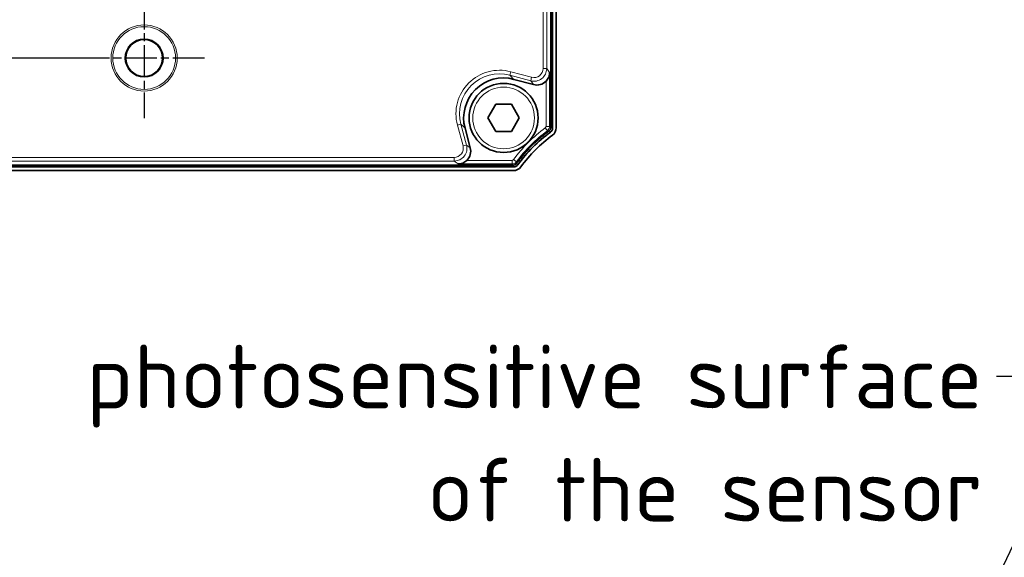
# Model space of a CAD drawing. Header units: millimetres. Extents: x 5 to 415, y 5 to 292.
# Tile 9 of 37: x 165 to 219, y 89 to 118. Entities that reach past the tile are written whole.
import ezdxf

# ---------------------------------------------------------------- set-up
doc = ezdxf.new("R2010")
doc.units = ezdxf.units.MM
doc.linetypes.add('CHAIN', pattern=[0.3543, 0.2362, -0.0295, 0.0591, -0.0295])
doc.linetypes.add('LONG_DASH_DOTTED', pattern=[0.3001, 0.2362, -0.0295, 0.0049, -0.0295])
for name, color, linetype, lineweight in [('Bemaßung (ISO)', 7, 'Continuous', 25), ('Mittelpunktmarkierung (ISO)', 7, 'LONG_DASH_DOTTED', 25), ('Sichtbar (ISO)', 7, 'Continuous', 35), ('Sichtbar schmal (ISO)', 7, 'Continuous', 18), ('Symbol (ISO)', 7, 'Continuous', 25)]:
    doc.layers.add(name, color=color, linetype=linetype, lineweight=lineweight)
doc.styles.add('Notiztext (ISO)', font='isocpeur.ttf')
doc.dimstyles.new('Standard (ISO)', dxfattribs={"dimtxt": 3.5, "dimasz": 2.5, "dimexe": 2, "dimexo": 0, "dimgap": 0.762, "dimtad": 1, "dimtoh": 1, "dimdec": 8, "dimrnd": 1e-08, "dimdsep": 46, "dimtxsty": 'Notiztext (ISO)', "dimcen": 0.09, "dimdle": 10, "dimclrd": 256, "dimclre": 256, "dimclrt": 256, "dimadec": 6, "dimazin": 2, "dimtfac": 0.514286, "dimtdec": 3, "dimtmove": 0, "dimatfit": 3, "dimfxl": 1, "dimtolj": 1, "dimlwd": -1, "dimlwe": -1, "dimarcsym": 0})
doc.dimstyles.new('Standard - Methode 1b (ISO)$7', dxfattribs={"dimtxt": 3.5, "dimasz": 2.5, "dimexe": 2, "dimexo": 0, "dimgap": 0.762, "dimtad": 1, "dimtoh": 1, "dimrnd": 1e-08, "dimdsep": 46, "dimtxsty": 'Notiztext (ISO)', "dimcen": 0.09, "dimdle": 10, "dimclrd": 256, "dimclre": 256, "dimclrt": 256, "dimazin": 2, "dimtfac": 1, "dimtmove": 0, "dimatfit": 3, "dimfxl": 1, "dimtolj": 1, "dimlwd": -1, "dimlwe": -1, "dimarcsym": 0})

# ---------------------------------------------------------------- blocks, each defined once
blk = doc.blocks.new('*D27')
at = {"layer": 'Bemaßung (ISO)', "transparency": 16777216}
for p, q in [((170.338, 161.722), (84.852, 161.722)), ((86.852, 159.222), (86.852, 112.522)), ((140.493, 110.022), (84.852, 110.022))]:
    blk.add_line(p, q, dxfattribs=at)
for points in [[(86.435, 159.222), (87.269, 159.222), (86.852, 161.722)], [(86.435, 112.522), (87.269, 112.522), (86.852, 110.022)]]:
    blk.add_solid(points, dxfattribs=at)
at = {"layer": 'Defpoints', "color": 0, "transparency": 16777216}
for p in [(170.338, 161.722), (86.852, 110.022), (140.493, 110.022)]:
    blk.add_point(p, dxfattribs=at)
at = {"layer": 'Bemaßung (ISO)', "transparency": 16777216, "insert": (82.59, 132.372), "char_height": 3.5, "attachment_point": 1, "rotation": 90, "style": 'Notiztext (ISO)'}
blk.add_mtext('\\A1;51.7', dxfattribs=at)
blk = doc.blocks.new('*D33')
at = {"layer": 'Bemaßung (ISO)', "transparency": 16777216}
for p, q in [((132.878, 118.722), (132.878, 121.222)), ((168.118, 116.222), (130.878, 116.222)), ((132.878, 116.222), (132.878, 110.022)), ((140.493, 110.022), (130.878, 110.022)), ((132.878, 107.522), (132.878, 97.756))]:
    blk.add_line(p, q, dxfattribs=at)
for points in [[(132.461, 118.722), (133.294, 118.722), (132.878, 116.222)], [(132.461, 107.522), (133.294, 107.522), (132.878, 110.022)]]:
    blk.add_solid(points, dxfattribs=at)
at = {"layer": 'Defpoints', "color": 0, "transparency": 16777216}
for p in [(168.118, 116.222), (132.878, 110.022), (140.493, 110.022)]:
    blk.add_point(p, dxfattribs=at)
at = {"layer": 'Bemaßung (ISO)', "transparency": 16777216, "insert": (128.616, 98.518), "char_height": 3.5, "attachment_point": 1, "rotation": 90, "style": 'Notiztext (ISO)'}
blk.add_mtext('\\A1;6.2', dxfattribs=at)

msp = doc.modelspace()

# ---------------------------------------------------------------- linework, layer by layer
at = {"layer": 'Mittelpunktmarkierung (ISO)', "linetype": 'CHAIN', "ltscale": 7.378363}
for p, q in [((171.43831693, 119.5421396), (171.43831693, 112.90209809)), ((174.75833769, 116.22211885), (168.11829618, 116.22211885))]:
    msp.add_line(p, q, dxfattribs=at)
at = {"layer": 'Sichtbar (ISO)'}
for p, q in [((193.83831693, 169.61777435), (193.83831693, 112.42646334)), ((193.93831693, 112.37711885), (193.93831693, 169.66711885)), ((194.13831693, 169.66711885), (194.13831693, 112.37711885)), ((192.88936037, 114.75733069), (191.80645756, 115.04749362)), ((190.37229153, 112.92211885), (190.80530423, 113.67211885)), ((190.80530423, 113.67211885), (191.67132964, 113.67211885)), ((191.67132964, 113.67211885), (192.10434234, 112.92211885)), ((190.80530423, 112.17211885), (190.37229153, 112.92211885)), ((192.10434234, 112.92211885), (191.67132964, 112.17211885)), ((189.11294216, 112.35397822), (189.40310509, 111.27107541)), ((191.67132964, 112.17211885), (190.80530423, 112.17211885)), ((140.49331693, 110.22211885), (191.78331693, 110.22211885)), ((191.73397244, 110.32211885), (140.54266143, 110.32211885)), ((191.78331693, 110.02211885), (140.49331693, 110.02211885))]:
    msp.add_line(p, q, dxfattribs=at)
for centre, radius in [((171.43831693, 116.22211885), 1.01636487), ((191.23831693, 112.92211885), 1.9)]:
    msp.add_circle(centre, radius, dxfattribs=at)
for centre, radius, start, end in [((193.63831693, 112.37711885), 0.3, 306.016342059, 0), ((193.63831693, 112.37711885), 0.5, 306.226932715, 0), ((198.57765115, 105.58278463), 8.1, 126.016342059, 143.983657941), ((198.7207873, 105.43964848), 8.1, 126.226932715, 143.773067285), ((191.78331693, 110.52211885), 0.3, 270, 323.983657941), ((191.78331693, 110.52211885), 0.5, 270, 323.773067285)]:
    msp.add_arc(centre, radius, start, end, dxfattribs=at)
for centre, major_axis, ratio, start_param, end_param in [((191.23938345, 112.92105233), (-1.55776686, 1.55776686), 0.9986314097, 5.2365809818, 7.3297896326), ((193.06999179, 115.43387239), (0.42652705, -0.55586088), 0.9990761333, 5.3673339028, 6.4345891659), ((188.72656339, 111.09044399), (0.55586088, -0.42652705), 0.9990761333, 6.1317814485, 7.1990367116)]:
    msp.add_ellipse(centre, major_axis=major_axis, ratio=ratio, start_param=start_param, end_param=end_param, dxfattribs=at)
for points, knots in [([(193.57540037, 114.94864235), (193.60612798, 114.98066555), (193.63369895, 115.01506509), (193.6833075, 115.08982268), (193.70491783, 115.13035412), (193.75702089, 115.25563087), (193.77415697, 115.34411718), (193.77533183, 115.4266005)], [0.126506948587, 0.126506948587, 0.126506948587, 0.126506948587, 0.139839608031, 0.139839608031, 0.153925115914, 0.153925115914, 0.182096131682, 0.182096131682, 0.182096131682, 0.182096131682]), ([(193.83831693, 112.42646334), (193.83831017, 112.39647177), (193.83381534, 112.36679223), (193.81103551, 112.29274422), (193.78595092, 112.25059835), (193.74295703, 112.20671784), (193.73264444, 112.19754704), (193.72172722, 112.18911187), (193.71978092, 112.18760807), (193.71781509, 112.18612739), (193.71582986, 112.18467009)], [5.4814284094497, 5.4814284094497, 5.4814284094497, 5.4814284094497, 5.484561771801, 5.484561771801, 5.489575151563, 5.489575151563, 5.4910233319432, 5.4910233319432, 5.4910233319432, 5.4912815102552, 5.4912815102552, 5.4912815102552, 5.4912815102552]), ([(193.71582986, 112.18467009), (193.54965331, 112.06274194), (193.38917769, 111.93530388), (193.07637363, 111.66695965), (192.92462935, 111.52635948), (192.63293316, 111.23457254), (192.49292896, 111.08342433), (192.22513189, 110.77125808), (192.09780037, 110.61092766), (191.97576569, 110.44460592)], [5.49128151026, 5.49128151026, 5.49128151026, 5.49128151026, 5.55439271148, 5.55439271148, 5.61789447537, 5.61789447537, 5.68113806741, 5.68113806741, 5.74424926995, 5.74424926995, 5.74424926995, 5.74424926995]), ([(188.73383528, 110.38510395), (188.8163186, 110.38627881), (188.90480491, 110.4034149), (189.03008166, 110.45551795), (189.0706131, 110.47712828), (189.14537069, 110.52673683), (189.17977023, 110.5543078), (189.21179343, 110.58503541)], [0, 0, 0, 0, 0.028171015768, 0.028171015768, 0.042256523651, 0.042256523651, 0.055589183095, 0.055589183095, 0.055589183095, 0.055589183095]), ([(191.97576569, 110.44460592), (191.95801813, 110.4204291), (191.9367229, 110.39904157), (191.87429523, 110.35271049), (191.82893846, 110.33357712), (191.76841015, 110.32380468), (191.75495626, 110.32255191), (191.74141454, 110.32221284), (191.73893724, 110.32215081), (191.73645654, 110.32211941), (191.73397244, 110.32211885)], [5.7442492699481, 5.7442492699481, 5.7442492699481, 5.7442492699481, 5.747393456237, 5.747393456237, 5.752424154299, 5.752424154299, 5.753842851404, 5.753842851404, 5.753842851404, 5.7541023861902, 5.7541023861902, 5.7541023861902, 5.7541023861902])]:
    msp.add_open_spline(points, degree=3, knots=knots, dxfattribs=at)
at = {"layer": 'Sichtbar schmal (ISO)'}
for p, q in [((193.61036053, 115.64159529), (193.61036053, 146.95452249)), ((193.41042906, 145.62441379), (193.41042906, 115.64159529)), ((193.41042906, 115.64159529), (193.61036053, 115.64159529)), ((193.61036053, 115.64159529), (193.77533183, 115.4266005)), ((191.63211159, 115.46670463), (191.58036552, 115.27358566)), ((191.80645756, 115.04749362), (191.58036552, 115.27358566)), ((191.58036552, 115.27358566), (192.72948915, 114.96567891)), ((192.78123522, 115.15879788), (191.63211159, 115.46670463)), ((192.78123522, 115.15879788), (192.72948915, 114.96567891)), ((193.77533183, 112.45829542), (193.77533183, 115.4266005)), ((192.72948915, 114.96567891), (192.88936037, 114.75733069)), ((193.57540037, 114.94864235), (193.57540037, 112.45829542)), ((188.69373115, 112.52832419), (188.88685012, 112.58007026)), ((188.69373115, 112.52832419), (189.0016379, 111.37920056)), ((188.88685012, 112.58007026), (189.11294216, 112.35397822)), ((189.19475687, 111.43094663), (188.88685012, 112.58007026)), ((193.65375581, 112.21717328), (193.53487503, 112.37792138)), ((193.77533183, 112.45829542), (193.57540037, 112.45829542)), ((193.83421997, 112.37711885), (193.93831693, 112.37711885)), ((193.81472173, 112.13446405), (193.75399668, 112.2179948)), ((189.0016379, 111.37920056), (189.19475687, 111.43094663)), ((189.40310509, 111.27107541), (189.19475687, 111.43094663)), ((188.51884049, 110.75000672), (143.75779338, 110.75000672)), ((188.51884049, 110.75000672), (188.51884049, 110.55007525)), ((143.75779338, 110.55007525), (188.51884049, 110.55007525)), ((188.73383528, 110.38510395), (188.51884049, 110.55007525)), ((188.73383528, 110.38510395), (191.70214036, 110.38510395)), ((191.70214036, 110.58503541), (189.21179343, 110.58503541)), ((191.70214036, 110.38510395), (191.70214036, 110.58503541)), ((191.9432625, 110.50667997), (191.7825144, 110.62556075)), ((191.78331693, 110.22211885), (191.78331693, 110.32621581)), ((191.94244098, 110.4064391), (192.02597173, 110.34571405))]:
    msp.add_line(p, q, dxfattribs=at)
for centre, radius in [((171.43831693, 116.22211885), 1.82002075), ((171.43831693, 116.22211885), 1.72605149), ((171.43831693, 116.22211885), 1.061917), ((171.43831693, 116.22211885), 1.03193465), ((191.23831693, 112.92211885), 1.7)]:
    msp.add_circle(centre, radius, dxfattribs=at)
for radius in [8.36815195, 8.16822049]:
    msp.add_arc((198.51064239, 105.64979339), radius, 126.484669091, 143.515330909, dxfattribs=at)
for centre, major_axis, ratio, start_param, end_param in [((191.01348529, 113.14695049), (-1.69938203, 1.69938203), 0.9986314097, 5.2365809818, 7.3297896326), ((192.91025767, 115.64204195), (0.42630198, -0.55556756), 0.9996036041, 5.3673339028, 7.1990367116), ((192.91025767, 115.64204195), (0.30466218, -0.39704349), 0.9990761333, 5.3673339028, 7.1990367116), ((191.01348529, 113.14695049), (-1.55815422, 1.55815422), 0.9983831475, 5.2365809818, 7.3297896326), ((188.51839383, 111.25017811), (0.55556756, -0.42630198), 0.9996036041, 5.3673339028, 7.1990367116), ((188.51839383, 111.25017811), (0.39704349, -0.30466218), 0.9990761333, 5.3673339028, 7.1990367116)]:
    msp.add_ellipse(centre, major_axis=major_axis, ratio=ratio, start_param=start_param, end_param=end_param, dxfattribs=at)
for points, knots in [([(193.57540037, 112.45829542), (193.57540037, 112.45183914), (193.57476913, 112.44532171), (193.5714857, 112.42869488), (193.56788217, 112.41886961), (193.55592695, 112.39732258), (193.54629139, 112.38636431), (193.53487503, 112.37792138)], [0, 0, 0, 0, 0.0019368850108, 0.0019368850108, 0.005035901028, 0.005035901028, 0.009295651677, 0.009295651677, 0.009295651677, 0.009295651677]), ([(193.65375581, 112.21717328), (193.68799508, 112.24250703), (193.71689613, 112.27538467), (193.75276029, 112.34002651), (193.76357273, 112.36950139), (193.77343002, 112.41937838), (193.77532737, 112.43892882), (193.77533183, 112.45829542)], [-0.009295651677, -0.009295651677, -0.009295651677, -0.009295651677, -0.005035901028, -0.005035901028, -0.0019368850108, -0.0019368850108, 0, 0, 0, 0]), ([(191.7825144, 110.62556075), (191.77867545, 110.62036979), (191.7742926, 110.61550501), (191.76176621, 110.60408912), (191.75302673, 110.59833213), (191.73060251, 110.58811665), (191.71633951, 110.58503541), (191.70214036, 110.58503541)], [0, 0, 0, 0, 0.0019368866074, 0.0019368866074, 0.0050359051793, 0.0050359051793, 0.0092956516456, 0.0092956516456, 0.0092956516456, 0.0092956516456]), ([(191.70214036, 110.38510395), (191.74473287, 110.38511376), (191.78751903, 110.3943631), (191.85479092, 110.42501103), (191.88101032, 110.44228015), (191.91859302, 110.47652085), (191.93174337, 110.49111155), (191.9432625, 110.50667997)], [-0.0092956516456, -0.0092956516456, -0.0092956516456, -0.0092956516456, -0.0050359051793, -0.0050359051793, -0.0019368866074, -0.0019368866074, 0, 0, 0, 0])]:
    msp.add_open_spline(points, degree=3, knots=knots, dxfattribs=at)
for points in [[(193.83831693, 112.42646334), (193.81732191, 112.43709895), (193.79632688, 112.44770953), (193.77533183, 112.45829542)], [(193.65375581, 112.21717328), (193.67444943, 112.20636447), (193.6951408, 112.19553019), (193.71582986, 112.18467009)], [(191.70214036, 110.38510395), (191.71272625, 110.3641089), (191.72333683, 110.34311387), (191.73397244, 110.32211885)], [(191.97576569, 110.44460592), (191.96490559, 110.46529498), (191.95407131, 110.48598635), (191.9432625, 110.50667997)]]:
    msp.add_open_spline(points, degree=3, dxfattribs=at)

# ---------------------------------------------------------------- texts
at = {"layer": 'Symbol (ISO)', "insert": (217.630268, 100.42770785), "char_height": 3.4999999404, "width": 51.0746765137, "attachment_point": 3, "line_spacing_factor": 1.068348, "style": 'Notiztext (ISO)'}
msp.add_mtext('\\fISOCPEUR|b0|i0;photosensitive surface \\P\\fISOCPEUR|b0|i0;of the sensor', dxfattribs=at)

# ---------------------------------------------------------------- dimensions: what is measured, and where the dimension line sits
at = {"layer": 'Bemaßung (ISO)'}
for base, p1, override, picture, middle in [((86.8520729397, 110.0221188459), (170.3383169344, 161.7221188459), {"dimgap": 0.762, "dimtoh": 0, "dimdec": 8, "dimtol": 0, "dimlim": 0, "dimtp": 0, "dimtm": 0, "dimtdec": 3, "dimtofl": 0, "dimatfit": 1}, '*D27', (86.8520729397, 135.8721188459)), ((132.8778181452, 110.0221188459), (168.1182961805, 116.2221188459), {"dimgap": 0.762, "dimtoh": 0, "dimdec": 8, "dimtol": 0, "dimlim": 0, "dimtp": 0, "dimtm": 0, "dimtdec": 3, "dimtofl": 1, "dimatfit": 1}, '*D33', (132.8778181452, 101.1431887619))]:
    dim = msp.add_linear_dim(base=base, p1=p1, p2=(140.4933169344, 110.0221188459), angle=90, dimstyle='Standard (ISO)', override=override, dxfattribs=at)
    dim.commit()
    dim.dimension.update_dxf_attribs({"geometry": picture, "text_midpoint": middle, "dimtype": 160})

# ---------------------------------------------------------------- leaders
at = {"layer": 'Symbol (ISO)', "annotation_type": 0, "has_hookline": 1, "hookline_direction": 1}
for points, text_width in [([(241.15576932, 141.02211885), (220.892268, 98.67770788), (218.392268, 98.67770788)], 48.29999765), ([(232.15576932, 116.54782125), (216.60856, 83.7203615), (214.10856, 83.7203615)], 46.89999772)]:
    msp.add_leader(points, dimstyle='Standard - Methode 1b (ISO)$7', override={"dimtad": 0}, dxfattribs=dict(at, text_width=text_width))

doc.saveas('drawing.dxf')
